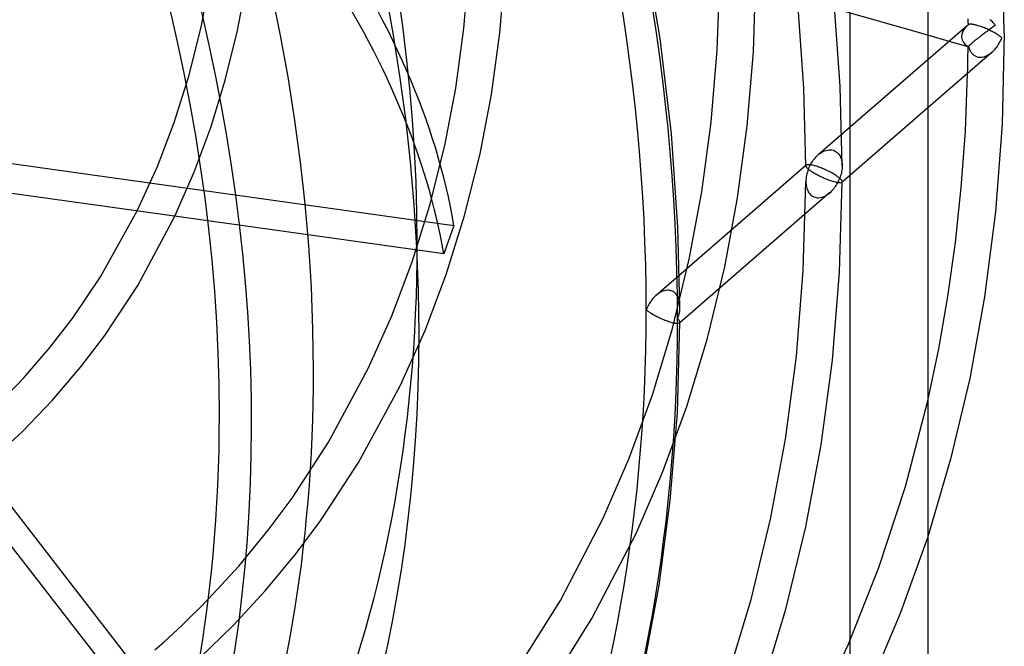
# Model space of a CAD drawing. Header units: millimetres. Extents: x -119 to 119, y -152 to 148.
# Tile 13 of 16: x 65 to 119, y -47 to -13. Entities that reach past the tile are written whole.
import ezdxf

# ---------------------------------------------------------------- set-up
doc = ezdxf.new("R2010")
doc.units = ezdxf.units.MM
doc.layers.add('HIDDEN', color=7, linetype='Continuous')
doc.layers.add('THICK', color=7, linetype='Continuous')

msp = doc.modelspace()

# ---------------------------------------------------------------- linework, layer by layer
at = {"layer": 'HIDDEN'}
for p, q in [((100.402, -13.796), (99.512, -8.442)), ((89.57, -13.25), (89.863, -9.851)), ((91.556, -13.483), (91.86, -9.97)), ((103.56, -14.418), (103.697, -10.295)), ((105.557, -14.525), (105.697, -10.3)), ((75.056, -13.173), (75.554, -10.612)), ((77.066, -13.344), (77.559, -10.743)), ((115.181, -13.613), (105.141, -10.715)), ((110.343, -16.445), (109.98, -11.299)), ((108.345, -16.538), (107.988, -11.488)), ((117.407, -12.757), (117.408, -12.716)), ((118.606, -12.737), (118.66, -12.788)), ((118.66, -12.788), (118.712, -12.842)), ((118.712, -12.842), (118.764, -12.897)), ((118.764, -12.897), (118.814, -12.954)), ((118.814, -12.954), (118.862, -13.012)), ((118.862, -13.012), (118.91, -13.071)), ((74.375, -15.871), (75.056, -13.173)), ((76.391, -16.089), (77.066, -13.344)), ((89.116, -16.53), (89.57, -13.25)), ((91.086, -16.875), (91.556, -13.483)), ((118.227, -13.574), (118.169, -13.618)), ((118.285, -13.53), (118.227, -13.574)), ((118.342, -13.487), (118.285, -13.53)), ((118.398, -13.445), (118.342, -13.487)), ((118.454, -13.403), (118.398, -13.445)), ((118.509, -13.363), (118.454, -13.403)), ((118.563, -13.323), (118.509, -13.363)), ((118.615, -13.284), (118.563, -13.323)), ((118.667, -13.246), (118.615, -13.284)), ((118.718, -13.209), (118.667, -13.246)), ((118.768, -13.173), (118.718, -13.209)), ((118.817, -13.138), (118.768, -13.173)), ((118.864, -13.104), (118.817, -13.138)), ((118.91, -13.071), (118.864, -13.104)), ((101.026, -19.053), (100.402, -13.796)), ((117.409, -14.256), (116.363, -13.954)), ((117.54, -14.119), (117.516, -14.14)), ((117.579, -14.086), (117.54, -14.119)), ((117.621, -14.05), (117.579, -14.086)), ((117.668, -14.012), (117.621, -14.05)), ((117.717, -13.971), (117.668, -14.012)), ((117.77, -13.929), (117.717, -13.971)), ((117.824, -13.886), (117.77, -13.929)), ((117.88, -13.842), (117.824, -13.886)), ((117.936, -13.797), (117.88, -13.842)), ((117.994, -13.752), (117.936, -13.797)), ((118.052, -13.707), (117.994, -13.752)), ((118.111, -13.662), (118.052, -13.707)), ((118.169, -13.618), (118.111, -13.662)), ((103.227, -18.409), (103.56, -14.418)), ((105.216, -18.62), (105.557, -14.525)), ((117.402, -14.74), (117.405, -14.497)), ((117.405, -14.497), (117.407, -14.253)), ((117.408, -14.249), (117.407, -14.253)), ((117.407, -14.253), (117.407, -14.254)), ((117.407, -14.254), (117.407, -14.255)), ((117.407, -14.255), (117.408, -14.255)), ((117.411, -14.244), (117.408, -14.249)), ((117.408, -14.255), (117.408, -14.256)), ((117.408, -14.256), (117.409, -14.256)), ((117.409, -14.256), (117.409, -14.256)), ((117.409, -14.256), (117.412, -14.256)), ((117.416, -14.237), (117.411, -14.244)), ((117.412, -14.256), (117.416, -14.256)), ((117.424, -14.228), (117.416, -14.237)), ((117.416, -14.256), (117.421, -14.254)), ((117.421, -14.254), (117.427, -14.252)), ((117.433, -14.218), (117.424, -14.228)), ((117.427, -14.252), (117.434, -14.249)), ((117.445, -14.205), (117.433, -14.218)), ((117.434, -14.249), (117.442, -14.245)), ((117.442, -14.245), (117.453, -14.288)), ((117.46, -14.191), (117.445, -14.205)), ((117.453, -14.288), (117.466, -14.329)), ((117.476, -14.176), (117.46, -14.191)), ((117.466, -14.329), (117.48, -14.37)), ((117.495, -14.159), (117.476, -14.176)), ((117.48, -14.37), (117.496, -14.41)), ((117.516, -14.14), (117.495, -14.159)), ((117.496, -14.41), (117.513, -14.45)), ((117.513, -14.45), (117.533, -14.488)), ((117.533, -14.488), (117.554, -14.524)), ((117.554, -14.524), (117.578, -14.56)), ((117.578, -14.56), (117.603, -14.593)), ((117.603, -14.593), (117.63, -14.626)), ((117.63, -14.626), (117.659, -14.656)), ((117.659, -14.656), (117.69, -14.684)), ((118.549, -14.681), (118.615, -14.639)), ((118.615, -14.639), (118.678, -14.592)), ((118.678, -14.592), (118.739, -14.542)), ((115.181, -14.977), (109.13, -20.218)), ((117.395, -15.227), (117.399, -14.984)), ((117.399, -14.984), (117.402, -14.74)), ((117.69, -14.684), (117.722, -14.71)), ((117.722, -14.71), (117.757, -14.734)), ((117.757, -14.734), (117.793, -14.755)), ((117.793, -14.755), (117.83, -14.774)), ((117.83, -14.774), (117.869, -14.79)), ((117.869, -14.79), (117.91, -14.803)), ((117.91, -14.803), (117.979, -14.819)), ((117.979, -14.819), (118.05, -14.826)), ((118.05, -14.826), (118.122, -14.825)), ((118.122, -14.825), (118.196, -14.817)), ((118.196, -14.817), (118.269, -14.802)), ((118.269, -14.802), (118.341, -14.78)), ((118.341, -14.78), (118.412, -14.753)), ((118.412, -14.753), (118.482, -14.719)), ((118.482, -14.719), (118.549, -14.681)), ((117.385, -15.715), (117.39, -15.471)), ((117.39, -15.471), (117.395, -15.227)), ((73.569, -18.424), (74.375, -15.871)), ((75.587, -18.705), (76.391, -16.089)), ((88.51, -19.693), (89.116, -16.53)), ((108.455, -20.826), (108.345, -16.538)), ((110.455, -20.821), (110.343, -16.445)), ((90.457, -20.153), (91.086, -16.875)), ((115.181, -17.623), (110.437, -21.732)), ((46.507, -18.161), (89.021, -24.109)), ((72.642, -20.851), (73.569, -18.424)), ((102.709, -22.264), (103.227, -18.409)), ((74.661, -21.201), (75.587, -18.705)), ((104.684, -22.578), (105.216, -18.62)), ((101.39, -24.199), (101.026, -19.053)), ((87.689, -22.987), (88.51, -19.693)), ((109.195, -20.164), (109.264, -20.114)), ((109.264, -20.114), (109.336, -20.069)), ((109.336, -20.069), (109.41, -20.029)), ((109.41, -20.029), (109.486, -19.995)), ((109.486, -19.995), (109.564, -19.968)), ((109.564, -19.968), (109.644, -19.949)), ((109.644, -19.949), (109.723, -19.938)), ((109.723, -19.938), (109.803, -19.935)), ((109.803, -19.935), (109.881, -19.943)), ((109.881, -19.943), (109.956, -19.959)), ((109.956, -19.959), (110.018, -19.981)), ((110.018, -19.981), (110.077, -20.01)), ((110.077, -20.01), (110.132, -20.045)), ((110.132, -20.045), (110.183, -20.086)), ((110.183, -20.086), (110.229, -20.132)), ((89.604, -23.566), (90.457, -20.153)), ((108.727, -20.719), (108.768, -20.65)), ((108.768, -20.65), (108.811, -20.582)), ((108.811, -20.582), (108.858, -20.516)), ((108.858, -20.516), (108.907, -20.452)), ((108.907, -20.452), (108.958, -20.39)), ((108.958, -20.39), (109.013, -20.33)), ((109.013, -20.33), (109.07, -20.273)), ((109.07, -20.273), (109.129, -20.219)), ((109.129, -20.219), (109.195, -20.164)), ((110.229, -20.132), (110.271, -20.183)), ((110.271, -20.183), (110.308, -20.237)), ((110.308, -20.237), (110.341, -20.295)), ((110.341, -20.295), (110.369, -20.355)), ((110.369, -20.355), (110.392, -20.418)), ((110.392, -20.418), (110.412, -20.483)), ((110.412, -20.483), (110.428, -20.55)), ((110.428, -20.55), (110.44, -20.618)), ((110.44, -20.618), (110.448, -20.686)), ((71.523, -23.309), (72.642, -20.851)), ((73.607, -23.6), (74.661, -21.201)), ((108.473, -20.787), (100.176, -27.972)), ((108.457, -20.812), (108.455, -20.819)), ((108.455, -20.819), (108.455, -20.827)), ((108.455, -20.827), (108.458, -20.845)), ((108.459, -20.805), (108.457, -20.812)), ((108.458, -20.845), (108.465, -20.864)), ((108.463, -20.799), (108.459, -20.805)), ((108.467, -20.793), (108.463, -20.799)), ((108.465, -20.864), (108.476, -20.885)), ((108.473, -20.787), (108.467, -20.793)), ((108.488, -20.777), (108.473, -20.787)), ((108.476, -20.885), (108.491, -20.908)), ((108.509, -20.769), (108.488, -20.777)), ((108.491, -20.908), (108.51, -20.931)), ((108.535, -20.763), (108.509, -20.769)), ((108.51, -20.931), (108.533, -20.956)), ((108.534, -21.174), (108.511, -21.258)), ((108.533, -20.956), (108.56, -20.981)), ((108.56, -21.091), (108.534, -21.174)), ((108.567, -20.76), (108.535, -20.763)), ((108.56, -20.981), (108.59, -21.008)), ((108.59, -21.008), (108.56, -21.091)), ((108.604, -20.759), (108.567, -20.76)), ((108.59, -21.008), (108.62, -20.935)), ((108.618, -21.032), (108.59, -21.008)), ((108.648, -20.762), (108.604, -20.759)), ((108.649, -21.056), (108.618, -21.032)), ((108.62, -20.935), (108.653, -20.862)), ((108.698, -20.768), (108.648, -20.762)), ((108.683, -21.081), (108.649, -21.056)), ((108.653, -20.862), (108.688, -20.79)), ((108.719, -21.107), (108.683, -21.081)), ((108.688, -20.79), (108.727, -20.719)), ((108.754, -20.777), (108.698, -20.768)), ((108.757, -21.134), (108.719, -21.107)), ((108.816, -20.79), (108.754, -20.777)), ((108.798, -21.16), (108.757, -21.134)), ((108.841, -21.188), (108.798, -21.16)), ((108.884, -20.806), (108.816, -20.79)), ((108.886, -21.216), (108.841, -21.188)), ((108.956, -20.825), (108.884, -20.806)), ((109.021, -20.845), (108.956, -20.825)), ((109.087, -20.866), (109.021, -20.845)), ((109.155, -20.889), (109.087, -20.866)), ((109.223, -20.914), (109.155, -20.889)), ((109.291, -20.939), (109.223, -20.914)), ((109.359, -20.966), (109.291, -20.939)), ((109.426, -20.994), (109.359, -20.966)), ((109.491, -21.022), (109.426, -20.994)), ((109.555, -21.051), (109.491, -21.022)), ((109.617, -21.08), (109.555, -21.051)), ((109.677, -21.109), (109.617, -21.08)), ((109.736, -21.138), (109.677, -21.109)), ((109.792, -21.167), (109.736, -21.138)), ((109.846, -21.196), (109.792, -21.167)), ((109.898, -21.224), (109.846, -21.196)), ((110.427, -21.132), (110.412, -21.208)), ((110.439, -21.055), (110.427, -21.132)), ((110.448, -20.979), (110.439, -21.055)), ((110.448, -20.686), (110.453, -20.756)), ((110.453, -20.902), (110.448, -20.979)), ((110.453, -20.756), (110.455, -20.826)), ((110.455, -20.826), (110.453, -20.902)), ((108.311, -26.588), (108.455, -21.687)), ((108.458, -21.597), (108.455, -21.682)), ((108.455, -21.682), (108.456, -21.757)), ((108.465, -21.512), (108.458, -21.597)), ((108.476, -21.427), (108.465, -21.512)), ((108.492, -21.342), (108.476, -21.427)), ((108.511, -21.258), (108.492, -21.342)), ((108.934, -21.244), (108.886, -21.216)), ((108.985, -21.273), (108.934, -21.244)), ((109.037, -21.303), (108.985, -21.273)), ((109.093, -21.332), (109.037, -21.303)), ((109.15, -21.362), (109.093, -21.332)), ((109.209, -21.392), (109.15, -21.362)), ((109.271, -21.423), (109.209, -21.392)), ((109.335, -21.453), (109.271, -21.423)), ((109.401, -21.483), (109.335, -21.453)), ((109.469, -21.513), (109.401, -21.483)), ((109.538, -21.542), (109.469, -21.513)), ((109.608, -21.57), (109.538, -21.542)), ((109.679, -21.598), (109.608, -21.57)), ((109.75, -21.624), (109.679, -21.598)), ((109.82, -21.648), (109.75, -21.624)), ((109.889, -21.671), (109.82, -21.648)), ((109.956, -21.691), (109.889, -21.671)), ((109.948, -21.252), (109.898, -21.224)), ((109.995, -21.28), (109.948, -21.252)), ((110.022, -21.71), (109.956, -21.691)), ((110.041, -21.307), (109.995, -21.28)), ((110.084, -21.725), (110.022, -21.71)), ((110.084, -21.334), (110.041, -21.307)), ((110.124, -21.361), (110.084, -21.334)), ((110.142, -21.738), (110.084, -21.725)), ((110.163, -21.387), (110.124, -21.361)), ((110.194, -21.747), (110.142, -21.738)), ((110.199, -21.412), (110.163, -21.387)), ((110.242, -21.754), (110.194, -21.747)), ((110.198, -21.775), (110.233, -21.71)), ((110.234, -21.437), (110.199, -21.412)), ((110.233, -21.71), (110.265, -21.644)), ((110.265, -21.462), (110.234, -21.437)), ((110.295, -21.485), (110.265, -21.462)), ((110.265, -21.644), (110.295, -21.576)), ((110.322, -21.508), (110.295, -21.485)), ((110.295, -21.576), (110.322, -21.508)), ((110.308, -26.695), (110.455, -21.692)), ((110.349, -21.434), (110.322, -21.508)), ((110.322, -21.508), (110.349, -21.532)), ((110.373, -21.359), (110.349, -21.434)), ((110.349, -21.532), (110.373, -21.556)), ((110.394, -21.284), (110.373, -21.359)), ((110.373, -21.556), (110.394, -21.578)), ((110.412, -21.208), (110.394, -21.284)), ((110.394, -21.578), (110.412, -21.6)), ((110.423, -21.741), (110.405, -21.749)), ((110.412, -21.6), (110.427, -21.62)), ((110.437, -21.732), (110.423, -21.741)), ((110.427, -21.62), (110.439, -21.64)), ((110.443, -21.726), (110.437, -21.732)), ((110.439, -21.64), (110.448, -21.658)), ((110.447, -21.72), (110.443, -21.726)), ((110.451, -21.713), (110.447, -21.72)), ((110.448, -21.658), (110.453, -21.675)), ((110.453, -21.706), (110.451, -21.713)), ((110.453, -21.675), (110.455, -21.691)), ((110.455, -21.699), (110.453, -21.706)), ((110.455, -21.691), (110.455, -21.699)), ((102.016, -25.974), (102.709, -22.264)), ((108.456, -21.757), (108.462, -21.832)), ((108.462, -21.832), (108.471, -21.906)), ((108.471, -21.906), (108.484, -21.979)), ((108.484, -21.979), (108.502, -22.05)), ((108.502, -22.05), (108.524, -22.119)), ((108.524, -22.119), (108.552, -22.186)), ((108.552, -22.186), (108.584, -22.25)), ((108.584, -22.25), (108.622, -22.311)), ((109.785, -22.296), (109.84, -22.247)), ((109.84, -22.247), (109.892, -22.194)), ((109.892, -22.194), (109.943, -22.14)), ((109.943, -22.14), (109.991, -22.083)), ((109.991, -22.083), (110.037, -22.024)), ((110.037, -22.024), (110.081, -21.964)), ((110.081, -21.964), (110.122, -21.903)), ((110.122, -21.903), (110.161, -21.84)), ((110.161, -21.84), (110.198, -21.775)), ((110.285, -21.758), (110.242, -21.754)), ((110.322, -21.759), (110.285, -21.758)), ((110.355, -21.758), (110.322, -21.759)), ((110.382, -21.754), (110.355, -21.758)), ((110.405, -21.749), (110.382, -21.754)), ((109.784, -22.297), (101.483, -29.486)), ((103.971, -26.392), (104.684, -22.578)), ((108.622, -22.311), (108.665, -22.367)), ((108.665, -22.367), (108.713, -22.418)), ((108.713, -22.418), (108.767, -22.463)), ((108.767, -22.463), (108.825, -22.502)), ((108.825, -22.502), (108.889, -22.534)), ((108.889, -22.534), (108.956, -22.557)), ((108.956, -22.557), (109.025, -22.573)), ((109.025, -22.573), (109.097, -22.58)), ((109.097, -22.58), (109.17, -22.58)), ((109.17, -22.58), (109.243, -22.571)), ((109.243, -22.571), (109.316, -22.556)), ((109.316, -22.556), (109.388, -22.534)), ((109.388, -22.534), (109.459, -22.507)), ((109.459, -22.507), (109.528, -22.473)), ((109.528, -22.473), (109.596, -22.435)), ((109.596, -22.435), (109.661, -22.393)), ((109.661, -22.393), (109.724, -22.346)), ((109.724, -22.346), (109.785, -22.296)), ((86.715, -26.113), (87.689, -22.987)), ((88.453, -25.677), (75.427, -23.855)), ((88.591, -26.809), (89.604, -23.566)), ((89.021, -24.109), (88.453, -25.677)), ((101.501, -28.575), (101.39, -24.199)), ((101.086, -29.802), (102.016, -25.974)), ((85.594, -29.091), (86.715, -26.113)), ((103.015, -30.328), (103.971, -26.392)), ((107.929, -31.332), (108.311, -26.588)), ((87.424, -29.9), (88.591, -26.809)), ((109.918, -31.542), (110.308, -26.695)), ((100.644, -27.713), (100.572, -27.735)), ((100.717, -27.698), (100.644, -27.713)), ((100.79, -27.69), (100.717, -27.698)), ((100.863, -27.69), (100.79, -27.69)), ((100.934, -27.698), (100.863, -27.69)), ((101.002, -27.713), (100.934, -27.698)), ((101.063, -27.735), (101.002, -27.713)), ((99.904, -28.27), (99.858, -28.336)), ((99.953, -28.206), (99.904, -28.27)), ((100.005, -28.144), (99.953, -28.206)), ((100.059, -28.084), (100.005, -28.144)), ((100.116, -28.027), (100.059, -28.084)), ((100.175, -27.973), (100.116, -28.027)), ((100.236, -27.923), (100.175, -27.973)), ((100.299, -27.876), (100.236, -27.923)), ((100.365, -27.834), (100.299, -27.876)), ((100.432, -27.796), (100.365, -27.834)), ((100.501, -27.762), (100.432, -27.796)), ((100.572, -27.735), (100.501, -27.762)), ((101.12, -27.762), (101.063, -27.735)), ((101.173, -27.796), (101.12, -27.762)), ((101.222, -27.834), (101.173, -27.796)), ((101.268, -27.878), (101.222, -27.834)), ((101.309, -27.926), (101.268, -27.878)), ((101.346, -27.978), (101.309, -27.926)), ((101.379, -28.034), (101.346, -27.978)), ((101.407, -28.092), (101.379, -28.034)), ((101.432, -28.152), (101.407, -28.092)), ((101.452, -28.216), (101.432, -28.152)), ((101.47, -28.283), (101.452, -28.216)), ((99.666, -28.689), (99.636, -28.763)), ((99.636, -28.763), (99.664, -28.785)), ((99.664, -28.785), (99.693, -28.809)), ((99.699, -28.616), (99.666, -28.689)), ((99.693, -28.809), (99.725, -28.833)), ((99.735, -28.544), (99.699, -28.616)), ((99.773, -28.474), (99.735, -28.544)), ((99.814, -28.404), (99.773, -28.474)), ((99.858, -28.336), (99.814, -28.404)), ((101.483, -28.352), (101.47, -28.283)), ((101.493, -28.425), (101.483, -28.352)), ((101.483, -28.83), (101.493, -28.744)), ((101.499, -28.499), (101.493, -28.425)), ((101.493, -28.744), (101.499, -28.66)), ((101.501, -28.576), (101.499, -28.499)), ((101.499, -28.66), (101.501, -28.576)), ((84.289, -32.011), (85.594, -29.091)), ((99.725, -28.833), (99.759, -28.858)), ((99.759, -28.858), (99.796, -28.883)), ((99.796, -28.883), (99.835, -28.909)), ((99.835, -28.909), (99.876, -28.935)), ((99.876, -28.935), (99.919, -28.962)), ((99.919, -28.962), (99.964, -28.989)), ((99.964, -28.989), (100.012, -29.017)), ((100.012, -29.017), (100.062, -29.045)), ((100.062, -29.045), (100.114, -29.073)), ((100.114, -29.073), (100.168, -29.102)), ((100.168, -29.102), (100.224, -29.131)), ((100.224, -29.131), (100.283, -29.16)), ((100.283, -29.16), (100.343, -29.189)), ((100.343, -29.189), (100.405, -29.218)), ((100.405, -29.218), (100.469, -29.247)), ((100.469, -29.247), (100.535, -29.275)), ((100.535, -29.275), (100.601, -29.303)), ((100.601, -29.303), (100.669, -29.33)), ((100.669, -29.33), (100.737, -29.356)), ((100.737, -29.356), (100.805, -29.381)), ((101.368, -29.263), (101.399, -29.176)), ((101.399, -29.291), (101.368, -29.263)), ((101.399, -29.176), (101.426, -29.089)), ((101.426, -29.317), (101.399, -29.291)), ((101.426, -29.089), (101.449, -29.002)), ((101.449, -29.343), (101.426, -29.317)), ((101.449, -29.002), (101.468, -28.916)), ((101.468, -29.366), (101.449, -29.343)), ((101.468, -28.916), (101.483, -28.83)), ((86.054, -32.953), (87.424, -29.9)), ((99.977, -33.459), (101.086, -29.802)), ((100.805, -29.381), (100.872, -29.405)), ((100.872, -29.405), (100.938, -29.426)), ((100.938, -29.426), (101.002, -29.446)), ((101.002, -29.446), (101.063, -29.462)), ((101.063, -29.462), (101.12, -29.477)), ((101.12, -29.477), (101.173, -29.489)), ((101.173, -29.489), (101.223, -29.498)), ((101.223, -29.498), (101.268, -29.506)), ((101.268, -29.506), (101.31, -29.51)), ((101.31, -29.51), (101.347, -29.513)), ((101.347, -29.513), (101.379, -29.513)), ((101.354, -34.45), (101.501, -29.446)), ((101.379, -29.513), (101.408, -29.511)), ((101.408, -29.511), (101.432, -29.508)), ((101.432, -29.508), (101.453, -29.502)), ((101.453, -29.502), (101.47, -29.495)), ((101.482, -29.389), (101.468, -29.366)), ((101.47, -29.495), (101.484, -29.486)), ((101.493, -29.41), (101.482, -29.389)), ((101.484, -29.486), (101.489, -29.48)), ((101.489, -29.48), (101.493, -29.474)), ((101.499, -29.429), (101.493, -29.41)), ((101.493, -29.474), (101.497, -29.468)), ((101.497, -29.468), (101.499, -29.461)), ((101.501, -29.446), (101.499, -29.429)), ((101.499, -29.461), (101.501, -29.454)), ((101.501, -29.454), (101.501, -29.446)), ((101.874, -34.094), (103.015, -30.328)), ((107.322, -35.91), (107.929, -31.332)), ((82.093, -36.07), (84.289, -32.011)), ((109.297, -36.224), (109.918, -31.542)), ((83.749, -37.195), (86.054, -32.953)), ((98.7, -36.948), (99.977, -33.459)), ((100.557, -37.689), (101.874, -34.094)), ((113.946, -38.517), (115.181, -33.791)), ((100.964, -39.296), (101.354, -34.45)), ((80.08, -39.16), (82.093, -36.07)), ((106.501, -40.314), (107.322, -35.91)), ((108.457, -40.732), (109.297, -36.224)), ((97.263, -40.269), (98.7, -36.948)), ((81.681, -40.361), (83.749, -37.195)), ((99.076, -41.115), (100.557, -37.689)), ((112.484, -42.985), (113.946, -38.517)), ((78.765, -40.927), (80.08, -39.16)), ((100.343, -43.978), (100.964, -39.296)), ((80.3, -42.211), (81.681, -40.361)), ((94.906, -44.812), (97.263, -40.269)), ((105.423, -44.755), (106.501, -40.314)), ((107.352, -45.281), (108.457, -40.732)), ((77.135, -42.905), (78.765, -40.927)), ((96.64, -45.808), (99.076, -41.115)), ((115.181, -41.288), (113.666, -45.525)), ((78.593, -44.276), (80.3, -42.211)), ((75.45, -44.738), (77.135, -42.905)), ((110.805, -47.223), (112.484, -42.985)), ((99.503, -48.486), (100.343, -43.978)), ((76.83, -46.188), (78.593, -44.276)), ((92.25, -49.017), (94.906, -44.812)), ((104.136, -48.998), (105.423, -44.755)), ((106.033, -49.632), (107.352, -45.281)), ((113.666, -45.525), (111.94, -49.588)), ((74.976, -47.996), (76.83, -46.188)), ((93.895, -50.156), (96.64, -45.808)), ((108.509, -52.019), (110.805, -47.223))]:
    msp.add_line(p, q, dxfattribs=at)
for centre, major_axis, ratio, start_param, end_param in [((0, 0), (-76.627, 88.481), 0.75, -2.427868, -0.857072), ((0, 0), (75.318, -86.97), 0.75, 0.713724, 2.284521), ((0, 0), (-65.76, 75.933), 0.75, -2.427868, 0), ((-4.466, -3.329), (-92.51, 33.533), 0.478659, -2.876876, -2.232451), ((-5.034, -4.898), (92.51, -33.533), 0.478659, 0.264717, 0.874211), ((118.41, -13.504), (1.354, 0.298), 0.615841, 2.291657, 3.790928), ((0, 0), (-65.76, 75.933), 0.75, -3.141592, -2.427868), ((0, 0), (75.318, -86.97), 0.75, 0.000009, 0.713724), ((0, 0), (-76.627, 88.481), 0.75, -3.141584, -2.427868)]:
    msp.add_ellipse(centre, major_axis=major_axis, ratio=ratio, start_param=start_param, end_param=end_param, dxfattribs=at)
at = {"layer": 'THICK'}
for p, q in [((115.181, 81.931), (115.181, -148.431)), ((110.906, -152.134), (110.906, 78.229)), ((119.41, -13.504), (119.306, -8.88)), ((117.408, -12.799), (117.407, -12.757)), ((117.411, -12.841), (117.408, -12.799)), ((117.416, -12.885), (117.411, -12.841)), ((117.423, -12.93), (117.416, -12.885)), ((117.432, -12.976), (117.423, -12.93)), ((117.442, -13.022), (117.432, -12.976)), ((117.453, -13.018), (117.442, -13.022)), ((117.466, -13.014), (117.453, -13.018)), ((117.48, -13.01), (117.466, -13.014)), ((117.496, -13.008), (117.48, -13.01)), ((117.513, -13.006), (117.496, -13.008)), ((117.533, -13.005), (117.513, -13.006)), ((117.554, -13.005), (117.533, -13.005)), ((117.578, -13.006), (117.554, -13.005)), ((117.603, -13.008), (117.578, -13.006)), ((117.63, -13.011), (117.603, -13.008)), ((117.659, -13.015), (117.63, -13.011)), ((117.69, -13.019), (117.659, -13.015)), ((117.722, -13.025), (117.69, -13.019)), ((117.757, -13.032), (117.722, -13.025)), ((117.793, -13.041), (117.757, -13.032)), ((117.83, -13.05), (117.793, -13.041)), ((117.377, -13.076), (115.181, -14.977)), ((117.869, -13.06), (117.83, -13.05)), ((117.91, -13.071), (117.869, -13.06)), ((117.974, -13.09), (117.91, -13.071)), ((118.04, -13.111), (117.974, -13.09)), ((118.107, -13.134), (118.04, -13.111)), ((118.176, -13.159), (118.107, -13.134)), ((118.244, -13.185), (118.176, -13.159)), ((118.311, -13.212), (118.244, -13.185)), ((118.378, -13.239), (118.311, -13.212)), ((118.444, -13.268), (118.378, -13.239)), ((118.507, -13.296), (118.444, -13.268)), ((118.57, -13.325), (118.507, -13.296)), ((118.63, -13.354), (118.57, -13.325)), ((118.689, -13.383), (118.63, -13.354)), ((118.745, -13.412), (118.689, -13.383)), ((118.799, -13.441), (118.745, -13.412)), ((118.851, -13.469), (118.799, -13.441)), ((118.901, -13.498), (118.851, -13.469)), ((118.948, -13.526), (118.901, -13.498)), ((118.994, -13.553), (118.948, -13.526)), ((119.037, -13.58), (118.994, -13.553)), ((119.078, -13.606), (119.037, -13.58)), ((119.41, -13.504), (119.284, -18.514)), ((116.363, -13.954), (115.181, -13.613)), ((119.076, -14.148), (119.115, -14.085)), ((119.117, -13.633), (119.078, -13.606)), ((119.115, -14.085), (119.152, -14.021)), ((119.153, -13.658), (119.117, -13.633)), ((119.152, -14.021), (119.186, -13.956)), ((119.187, -13.683), (119.153, -13.658)), ((119.186, -13.956), (119.219, -13.889)), ((119.219, -13.707), (119.187, -13.683)), ((119.249, -13.731), (119.219, -13.707)), ((119.219, -13.889), (119.248, -13.822)), ((119.248, -13.822), (119.276, -13.754)), ((119.276, -13.754), (119.249, -13.731)), ((118.738, -14.543), (115.181, -17.623)), ((118.739, -14.542), (118.793, -14.492)), ((118.793, -14.492), (118.846, -14.44)), ((118.846, -14.44), (118.897, -14.385)), ((118.897, -14.385), (118.945, -14.329)), ((118.945, -14.329), (118.991, -14.27)), ((118.991, -14.27), (119.034, -14.21)), ((119.034, -14.21), (119.076, -14.148)), ((117.261, -18.899), (117.385, -15.715)), ((117.036, -22.013), (117.261, -18.899)), ((119.284, -18.514), (118.916, -23.364)), ((75.427, -23.855), (45.938, -19.729)), ((116.713, -25.051), (117.036, -22.013)), ((69.496, -26.937), (71.523, -23.309)), ((118.916, -23.364), (118.316, -28.05)), ((71.553, -27.416), (73.607, -23.6)), ((53.445, -25.304), (74.185, -52.031)), ((116.296, -28.027), (116.713, -25.051)), ((73.793, -53.68), (52.699, -26.497)), ((67.982, -29.191), (69.496, -26.937)), ((69.739, -30.174), (71.553, -27.416)), ((115.789, -30.915), (116.296, -28.027)), ((118.316, -28.05), (117.499, -32.56)), ((66.721, -30.828), (67.982, -29.191)), ((68.411, -31.919), (69.739, -30.174)), ((65.266, -32.516), (66.721, -30.828)), ((115.181, -33.791), (115.789, -30.915)), ((66.835, -33.764), (68.411, -31.919)), ((63.744, -34.086), (65.266, -32.516)), ((117.499, -32.56), (116.444, -37.014)), ((65.188, -35.471), (66.835, -33.764)), ((63.446, -37.074), (65.188, -35.471)), ((116.444, -37.014), (115.181, -41.288)), ((74.975, -45.221), (75.45, -44.738)), ((74.493, -45.697), (74.975, -45.221)), ((73.51, -46.627), (74.005, -46.166)), ((74.005, -46.166), (74.493, -45.697)), ((73.008, -47.082), (73.51, -46.627)), ((72.5, -47.528), (73.008, -47.082))]:
    msp.add_line(p, q, dxfattribs=at)
for centre, major_axis, ratio, start_param, end_param in [((-4.275, -3.702), (-69.066, 79.751), 0.75, -2.427868, -0.857072), ((-10.925, -9.461), (65.76, -75.933), 0.75, 0.713724, 3.141593), ((-7.505, -6.5), (-67.102, 77.483), 0.75, -2.427868, -0.857072), ((-10.925, -9.461), (-67.102, 77.483), 0.75, -3.141592, -0.857072), ((118.41, -13.504), (1.354, 0.298), 0.615841, 2.223188, 2.291657), ((-4.275, -3.702), (-69.066, 79.751), 0.75, 2.828798, 3.855317), ((-7.505, -6.5), (-67.102, 77.483), 0.75, -3.081435, -2.427868), ((-10.925, -9.461), (65.76, -75.933), 0.75, 0, 0.713724)]:
    msp.add_ellipse(centre, major_axis=major_axis, ratio=ratio, start_param=start_param, end_param=end_param, dxfattribs=at)

doc.saveas('drawing.dxf')
